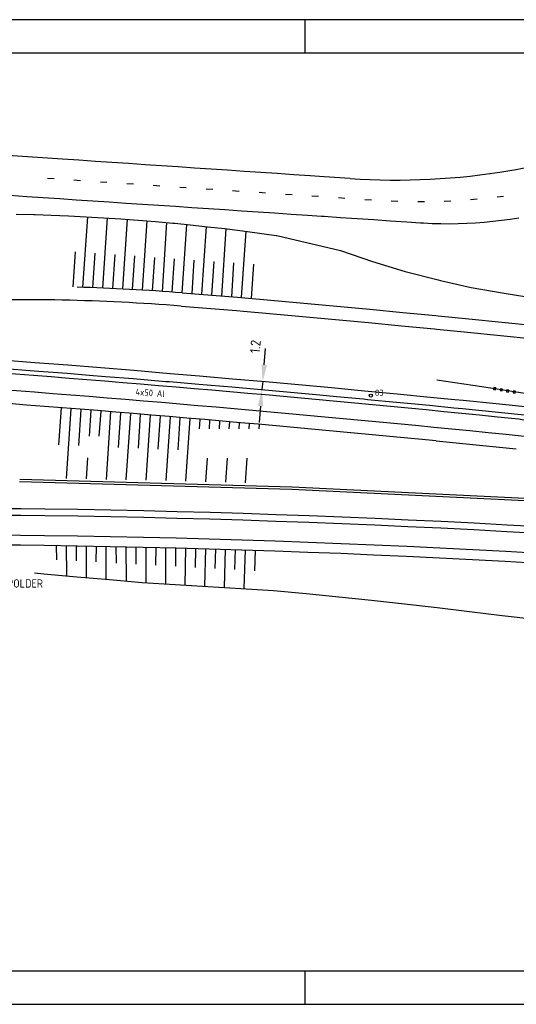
# Model space of a CAD drawing. Extents: x 130060 to 130480, y 479394 to 479543.
# Tile 2 of 5: x 130227 to 130302, y 479394 to 479543. Entities that reach past the tile are written whole.
import ezdxf

# ---------------------------------------------------------------- set-up
doc = ezdxf.new("R2010")
doc.units = 0
doc.header["$LTSCALE"] = 0.1
doc.header["$MEASUREMENT"] = 0
doc.header["$PDMODE"] = 3
doc.layers.get('0').update_dxf_attribs({"linetype": 'CONTINUOUS'})
doc.layers.get('DEFPOINTS').update_dxf_attribs({"linetype": 'CONTINUOUS'})
for name, color, linetype in [('KADER1', 3, 'CONTINUOUS'), ('LS-KABEL', 3, 'CONTINUOUS'), ('LS-KABEL-MAATVOERING', 6, 'CONTINUOUS'), ('TEKST-025', 7, 'CONTINUOUS'), ('VERHARDING1', 11, 'CONTINUOUS'), ('VERHARDING2', 251, 'CONTINUOUS')]:
    doc.layers.add(name, color=color, linetype=linetype)
doc.styles.add('ISO', font='ISO.shx')
doc.styles.get("Standard").update_dxf_attribs({"font": 'txt.shx'})
doc.dimstyles.get("Standard").update_dxf_attribs({"dimtxt": 0.18, "dimasz": 0.18, "dimexe": 0.18, "dimexo": 0.0625, "dimgap": 0.09, "dimtad": 0, "dimtih": 1, "dimtoh": 1, "dimdec": 4, "dimzin": 0, "dimtxsty": 'STANDARD', "dimcen": 0.09, "dimazin": 3, "dimtfac": 1, "dimtdec": 4, "dimtofl": 0, "dimtmove": 0, "dimatfit": 3, "dimtolj": 1, "dimtzin": 0})

# ---------------------------------------------------------------- blocks, each defined once
blk = doc.blocks.new('*D12')
at = {"layer": 'DEFPOINTS', "color": 0}
for p in [(130263.05, 479487.2), (130263.16, 479488.45), (130263.38, 479487.18)]:
    blk.add_point(p, dxfattribs=at)
at = {"layer": 'LS-KABEL-MAATVOERING', "color": 0}
for p, q in [((130263.71, 479490.91), (130263.93, 479493.4)), ((130263.49, 479488.42), (130263.38, 479487.18)), ((130263.16, 479484.69), (130262.94, 479482.2))]:
    blk.add_line(p, q, dxfattribs=at)
for points in [[(130263.29, 479490.95), (130264.12, 479490.87), (130263.49, 479488.42)], [(130262.74, 479484.72), (130263.57, 479484.65), (130263.38, 479487.18)]]:
    blk.add_solid(points, dxfattribs=at)
at = {"layer": 'LS-KABEL-MAATVOERING', "color": 0, "insert": (130262.38, 479493.67), "char_height": 1.5, "attachment_point": 5, "rotation": 84.95, "style": 'ISO'}
blk.add_mtext('\\A1;1.2', dxfattribs=at)
blk = doc.blocks.new('PNH-A4')
at = {"layer": 'KADER1', "color": 7}
for p, q in [((541.46, 116.24), (-298.54, 116.24)), ((121.46, 116.24), (121.46, 106.24)), ((121.46, -170.76), (121.46, -180.76)), ((-298.54, -180.76), (541.46, -180.76))]:
    blk.add_line(p, q, dxfattribs=at)
at = {"layer": 'KADER1', "color": 21}
for p, q in [((-288.54, 106.24), (531.46, 106.24)), ((531.46, -170.76), (-288.54, -170.76))]:
    blk.add_line(p, q, dxfattribs=at)
blk = doc.blocks.new('RONDJE', base_point=(20, 20))
blk.add_circle((20, 20), 0.237)

msp = doc.modelspace()

# ---------------------------------------------------------------- linework, layer by layer
at = {"layer": 'LS-KABEL'}
for p, q in [((130237.30545967, 479489.38269386), (130239.77555476, 479489.18372105)), ((130272.10674792, 479486.38503371), (130274.62408479, 479486.15267378))]:
    msp.add_line(p, q, dxfattribs=at)
msp.add_lwpolyline([(130214.5749587, 479491.14717253, -0.0007195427), (130215.43224073, 479491.08072876), (130218.72384503, 479490.82084657), (130219.02150605, 479490.79509909), (130219.5035118, 479490.75927091), (130224.00728371, 479490.42137804), (130228.9846461, 479490.0399342), (130233.96126853, 479489.65019691), (130237.30545967, 479489.38269386)], format="xyb", dxfattribs=at)
for points in [[(130239.77555476, 479489.18372105), (130243.91272673, 479488.84593166), (130248.88786234, 479488.43126206), (130249.4106768, 479488.38725343), (130253.86132379, 479488.00848559), (130258.83460602, 479487.57736051), (130263.8071293, 479487.13794402), (130268.77896523, 479486.6902299), (130272.10674792, 479486.38503371)], [(130274.62408479, 479486.15267378), (130278.72081625, 479485.76996723), (130279.29262477, 479485.71607011), (130283.68979101, 479485.2975161), (130288.65870372, 479484.81679868), (130292.35299301, 479484.4538373), (130293.62614157, 479484.3277513), (130298.59349539, 479483.83042613), (130303.95024203, 479483.28472879)]]:
    msp.add_lwpolyline(points, dxfattribs=at)
at = {"layer": 'VERHARDING1'}
for p, q in [((130233.2529, 479521.9314), (130218.22424052, 479522.9380151)), ((130235.7473, 479521.76435), (130233.2529, 479521.9314)), ((130238.2417, 479521.59725), (130235.7473, 479521.76435)), ((130240.7361, 479521.4302), (130238.2417, 479521.59725)), ((130243.23055, 479521.2631), (130240.7361, 479521.4302)), ((130245.72495, 479521.096), (130243.23055, 479521.2631)), ((130248.21935, 479520.92895), (130245.72495, 479521.096)), ((130250.71375, 479520.76185), (130248.21935, 479520.92895)), ((130253.20815, 479520.5948), (130250.71375, 479520.76185)), ((130255.70255, 479520.4277), (130253.20815, 479520.5948)), ((130258.197, 479520.26065), (130255.70255, 479520.4277)), ((130260.6914, 479520.09355), (130258.197, 479520.26065)), ((130263.1858, 479519.9265), (130260.6914, 479520.09355)), ((130265.6802, 479519.7594), (130263.1858, 479519.9265)), ((130268.17465, 479519.5923), (130265.6802, 479519.7594)), ((130270.66905, 479519.42525), (130268.17465, 479519.5923)), ((130272.75335, 479519.28565), (130270.66905, 479519.42525)), ((130276.67602703, 479519.02289757), (130272.75335, 479519.28565)), ((130227.8631, 479516.27895), (130225.36865, 479516.44605)), ((130230.3575, 479516.1119), (130227.8631, 479516.27895)), ((130232.8519, 479515.9448), (130230.3575, 479516.1119)), ((130235.3463, 479515.77775), (130232.8519, 479515.9448)), ((130237.8407, 479515.61065), (130235.3463, 479515.77775)), ((130240.3351, 479515.4436), (130237.8407, 479515.61065)), ((130242.82955, 479515.2765), (130240.3351, 479515.4436)), ((130245.32395, 479515.10945), (130242.82955, 479515.2765)), ((130247.81835, 479514.94235), (130245.32395, 479515.10945)), ((130250.31275, 479514.7753), (130247.81835, 479514.94235)), ((130252.8072, 479514.6082), (130250.31275, 479514.7753)), ((130255.3016, 479514.44115), (130252.8072, 479514.6082)), ((130257.796, 479514.27405), (130255.3016, 479514.44115)), ((130260.2904, 479514.10695), (130257.796, 479514.27405)), ((130262.7848, 479513.9399), (130260.2904, 479514.10695)), ((130265.27925, 479513.7728), (130262.7848, 479513.9399)), ((130267.77365, 479513.60575), (130265.27925, 479513.7728)), ((130270.26805, 479513.43865), (130267.77365, 479513.60575)), ((130272.3524, 479513.29905), (130270.26805, 479513.43865)), ((130272.76245, 479513.2716), (130272.3524, 479513.29905)), ((130275.2569, 479513.1045), (130272.76245, 479513.2716)), ((130277.7513, 479512.93745), (130275.2569, 479513.1045)), ((130280.2457, 479512.77035), (130277.7513, 479512.93745)), ((130282.7401, 479512.6033), (130280.2457, 479512.77035)), ((130285.23455, 479512.4362), (130282.7401, 479512.6033)), ((130298.23455, 479512.51365), (130296.92815, 479512.38755)), ((130299.53805, 479512.6669), (130298.23455, 479512.51365)), ((130300.83805, 479512.8473), (130299.53805, 479512.6669)), ((130302.13405, 479513.05475), (130300.83805, 479512.8473)), ((130287.3187, 479512.2966), (130285.23455, 479512.4362)), ((130287.74955, 479512.26925), (130287.3187, 479512.2966)), ((130289.0604, 479512.20415), (130287.74955, 479512.26925)), ((130290.37235, 479512.1664), (130289.0604, 479512.20415)), ((130291.6848, 479512.15595), (130290.37235, 479512.1664)), ((130292.99715, 479512.17285), (130291.6848, 479512.15595)), ((130294.30885, 479512.2171), (130292.99715, 479512.17285)), ((130295.6194, 479512.2887), (130294.30885, 479512.2171)), ((130296.92815, 479512.38755), (130295.6194, 479512.2887)), ((130251.16976808, 479499.77840913), (130259.54339112, 479499.10782047)), ((130259.54339112, 479499.10782047), (130260.5942712, 479499.01740723)), ((130267.90873238, 479472.09905715), (130226.79925647, 479473.25853454)), ((130309.79628454, 479470.09229389), (130267.90873238, 479472.09905715)), ((130225.6273, 479468.2617), (130226.9672, 479468.2506)), ((130226.9672, 479468.2506), (130230.5855, 479468.2043)), ((130230.5855, 479468.2043), (130235.5714, 479468.1279)), ((130235.5714, 479468.1279), (130240.5571, 479468.0368)), ((130240.5571, 479468.0368), (130245.5424, 479467.9311)), ((130245.5424, 479467.9311), (130250.5274, 479467.8106)), ((130250.5274, 479467.8106), (130255.5121, 479467.6756)), ((130255.5121, 479467.6756), (130260.4963, 479467.5258)), ((130260.4963, 479467.5258), (130265.48, 479467.3615)), ((130265.48, 479467.3615), (130270.4633, 479467.1824)), ((130270.4633, 479467.1824), (130275.446, 479466.9887)), ((130275.446, 479466.9887), (130280.4281, 479466.7803)), ((130280.4281, 479466.7803), (130285.4096, 479466.5573)), ((130285.4096, 479466.5573), (130290.3904, 479466.3197)), ((130290.3904, 479466.3197), (130295.3705, 479466.0674)), ((130295.3705, 479466.0674), (130300.3498, 479465.8004)), ((130300.3498, 479465.8004), (130305.3283, 479465.5188))]:
    msp.add_line(p, q, dxfattribs=at)
for points in [[(130260.5942712, 479499.01740723), (130264.53196931, 479498.66913736), (130269.51564322, 479498.22092857), (130274.49850642, 479497.76433353), (130279.48068081, 479497.29954116), (130284.46195559, 479496.8264525), (130289.44302331, 479496.34511988), (130289.78005423, 479496.31223398), (130294.42222926, 479495.85549383), (130299.40114059, 479495.35751277), (130304.37969163, 479494.85129058), (130305.46422441, 479494.73996438), (130309.36448585, 479494.32772376), (130314.34974296, 479493.76912581), (130319.33038512, 479493.17545315), (130324.30661585, 479492.54664971), (130329.27836155, 479491.88261244), (130334.24533008, 479491.18353986), (130336.15304819, 479490.88370418)], [(130224.1018, 479491.6678), (130229.0812, 479491.2862), (130234.0599, 479490.8963), (130239.038, 479490.4981), (130244.0155, 479490.0917), (130248.9922, 479489.6769), (130249.5161, 479489.6328), (130253.9683, 479489.2539), (130258.9436, 479488.8226), (130263.9182, 479488.383), (130268.8921, 479487.9351), (130273.8653, 479487.479), (130278.8376, 479487.0145), (130279.4105, 479486.9605), (130283.8092, 479486.5418), (130288.78, 479486.0609), (130292.4757, 479485.6978), (130293.75, 479485.5716), (130298.7191, 479485.0741), (130304.07692519, 479484.52829277)], [(130225.6321, 479469.2617), (130226.979, 479469.2505), (130230.5994, 479469.2042), (130235.5882, 479469.1278), (130240.5768, 479469.0366), (130245.5651, 479468.9308), (130250.553, 479468.8103), (130255.5406, 479468.6752), (130260.5278, 479468.5253), (130265.5145, 479468.3608), (130270.5007, 479468.1817), (130275.4863, 479467.9879), (130280.4714, 479467.7794), (130285.4558, 479467.5562), (130290.4395, 479467.3184), (130295.4225, 479467.066), (130300.4048, 479466.7989), (130305.3862, 479466.5171)], [(130225.6127, 479465.2617), (130226.9321, 479465.2508), (130230.544, 479465.2046), (130235.521, 479465.1283), (130240.4979, 479465.0374), (130245.4744, 479464.9318), (130250.4506, 479464.8116), (130255.4264, 479464.6768), (130260.4018, 479464.5273), (130265.3767, 479464.3632), (130270.3512, 479464.1845), (130275.3251, 479463.9911), (130280.2983, 479463.7831), (130285.271, 479463.5605), (130290.243, 479463.3233), (130295.2143, 479463.0714), (130300.1848, 479462.8049), (130305.1545, 479462.5238)]]:
    msp.add_lwpolyline(points, dxfattribs=at)
for centre, radius, start, end in [((130291.56802798, 479575.08002124), 55.62377242, 279.5240462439, 311.9983545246), ((130283.60307071, 479622.44116755), 103.65, 266.1680037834, 279.5343959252), ((130226.93801489, 479197.19713965), 303.55, 85.4213276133, 92.2018494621), ((129997.36036409, 476500.24864342), 2998, 84.17524040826, 85.82958591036), ((129997.36036409, 476500.24864342), 2995.5, 84.14411490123, 85.8267335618), ((130298.31772548, 479450.43760629), 32.5, 76.6392263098, 84.1752404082)]:
    msp.add_arc(centre, radius, start, end, dxfattribs=at)
at = {"layer": 'VERHARDING2'}
for p, q in [((130231.00448296, 479519.07529008), (130232.00224665, 479519.00844983)), ((130234.99554032, 479518.80796787), (130235.99330534, 479518.74114753)), ((130238.98659708, 479518.54063675), (130239.9843621, 479518.47381641)), ((130242.97765413, 479518.27330993), (130243.97541791, 479518.20647102)), ((130246.96871223, 479518.00599879), (130247.96647592, 479517.93915854)), ((130250.95976762, 479517.73864731), (130251.95753274, 479517.67182831)), ((130254.9508253, 479517.47132992), (130255.94858899, 479517.40448968)), ((130258.9418834, 479517.20401871), (130259.93964709, 479517.13717846)), ((130262.93294142, 479516.93670645), (130263.93070645, 479516.86988612)), ((130266.92399841, 479516.66937867), (130267.92176343, 479516.60255833)), ((130270.91505501, 479516.40204519), (130271.91281968, 479516.33521958)), ((130274.90611307, 479516.13473347), (130275.90387748, 479516.06790392)), ((130278.8971707, 479515.86741528), (130279.89493511, 479515.80058574)), ((130282.89016181, 479515.63322877), (130283.88931668, 479515.59212475)), ((130286.88900351, 479515.54877828), (130287.88900288, 479515.54766268)), ((130290.88802367, 479515.62430635), (130291.88726777, 479515.66318096)), ((130294.88082473, 479515.85969217), (130295.87771497, 479515.93849478)), ((130298.86083254, 479516.25613014), (130299.85321075, 479516.37935953)), ((130226.2949451, 479513.64858913), (130228.93340499, 479513.59344671)), ((130228.93340499, 479513.59344671), (130229.14830419, 479513.58816309)), ((130229.14830419, 479513.58816309), (130231.55734039, 479513.50637268)), ((130231.55734039, 479513.50637268), (130234.18936977, 479513.39453881)), ((130234.18936977, 479513.39453881), (130236.8196221, 479513.26237384)), ((130237.01902237, 479513.25074398), (130236.30589123, 479502.60350254)), ((130236.8196221, 479513.26237384), (130239.4476915, 479513.10909386)), ((130240.01375448, 479513.07168986), (130239.30541513, 479502.49674851)), ((130239.4476915, 479513.10909386), (130242.0733272, 479512.93559853)), ((130242.0733272, 479512.93559853), (130244.69650783, 479512.74088678)), ((130243.00673226, 479512.86631434), (130242.30307875, 479502.36056919)), ((130244.69650783, 479512.74088678), (130247.31710613, 479512.52615548)), ((130245.99791868, 479512.63424943), (130245.29872462, 479502.1949895)), ((130247.31710613, 479512.52615548), (130249.93699362, 479512.29012239)), ((130248.98731784, 479512.37568137), (130248.29233229, 479502.00002245)), ((130249.93699362, 479512.29012239), (130250.22403392, 479512.26293943)), ((130250.22403392, 479512.26293943), (130252.5494101, 479512.03437894)), ((130251.97496957, 479512.09084052), (130251.28404535, 479501.77566022)), ((130252.5494101, 479512.03437894), (130255.16142556, 479511.75746925)), ((130254.96079183, 479511.77873919), (130254.27471107, 479501.53619717)), ((130255.16142556, 479511.75746925), (130257.77039658, 479511.46061038)), ((130257.94479505, 479511.43948017), (130257.26538179, 479501.29673085)), ((130257.77039658, 479511.46061038), (130258.12419233, 479511.4177443)), ((130258.12419233, 479511.4177443), (130260.45601566, 479511.13521934)), ((130260.92668669, 479511.069832), (130260.2559151, 479501.05388546)), ((130260.45601566, 479511.13521934), (130261.56023991, 479510.98181647)), ((130261.56023991, 479510.98181647), (130265.50045232, 479510.41821634)), ((130265.50045232, 479510.41821634), (130265.59748491, 479510.40338847)), ((130265.59748491, 479510.40338847), (130275.20954623, 479508.14259337)), ((130275.20954623, 479508.14259337), (130280.0568526, 479506.52685761)), ((130235.16124307, 479507.95976875), (130234.80868005, 479502.69577083)), ((130238.15408404, 479507.75166708), (130237.80582732, 479502.55380707)), ((130241.14684302, 479507.54357112), (130240.80445596, 479502.43233692)), ((130244.13963785, 479507.33547266), (130243.80108142, 479502.28145748)), ((130247.1324126, 479507.1273756), (130246.79579128, 479502.10117844)), ((130250.12519739, 479506.91927785), (130249.78838723, 479501.89151898)), ((130253.11797807, 479506.71118037), (130252.77938686, 479501.65592943)), ((130256.11077004, 479506.50308212), (130255.76999893, 479501.41646781)), ((130280.0568526, 479506.52685761), (130285.00304177, 479504.99366821)), ((130259.10355116, 479506.29498461), (130258.76075049, 479501.17699502)), ((130262.09633515, 479506.08688691), (130261.75053544, 479500.9229179)), ((130285.00304177, 479504.99366821), (130289.96861797, 479503.73497162)), ((130289.96861797, 479503.73497162), (130290.31810352, 479503.65178068)), ((130290.31810352, 479503.65178068), (130294.95497034, 479502.58913805)), ((130294.95497034, 479502.58913805), (130299.95673737, 479501.72158242)), ((130251.32571381, 479501.77232665), (130259.691219, 479501.10249137)), ((130259.691219, 479501.10249137), (130260.76917765, 479501.00970667)), ((130260.76917765, 479501.00970667), (130264.7094752, 479500.66123683)), ((130264.7094752, 479500.66123683), (130269.69654432, 479500.21272847)), ((130299.95673737, 479501.72158242), (130304.93046926, 479500.93764362)), ((130269.69654432, 479500.21272847), (130274.68270656, 479499.75583352)), ((130274.68270656, 479499.75583352), (130279.66808365, 479499.2907409)), ((130279.66808365, 479499.2907409), (130284.65274781, 479498.81735323)), ((130284.65274781, 479498.81735323), (130289.63715092, 479498.33561724)), ((130289.63715092, 479498.33561724), (130289.97439199, 479498.30273024)), ((130289.97439199, 479498.30273024), (130294.61954726, 479497.84569208)), ((130294.61954726, 479497.84569208), (130299.60185065, 479497.34751171)), ((130299.60185065, 479497.34751171), (130304.58366592, 479496.84089322)), ((130296.58, 479487.6), (130289.75, 479488.62)), ((130304.39, 479486.42), (130296.58, 479487.6)), ((130298.38065416, 479487.47980958), (130298.33004126, 479487.18410985)), ((130298.6763539, 479487.42919668), (130298.38065416, 479487.47980958)), ((130298.625741, 479487.13349694), (130298.6763539, 479487.42919668)), ((130299.36851902, 479487.32402615), (130299.31790611, 479487.02832641)), ((130299.66421876, 479487.27341324), (130299.36851902, 479487.32402615)), ((130299.61360585, 479486.9777135), (130299.66421876, 479487.27341324)), ((130298.33004126, 479487.18410985), (130298.625741, 479487.13349694)), ((130299.31790611, 479487.02832641), (130299.61360585, 479486.9777135)), ((130300.35398578, 479487.15415775), (130300.30337287, 479486.85845802)), ((130300.30337287, 479486.85845802), (130300.59907261, 479486.80784511)), ((130300.64968551, 479487.10354485), (130300.35398578, 479487.15415775)), ((130300.59907261, 479486.80784511), (130300.64968551, 479487.10354485)), ((130301.33945253, 479486.98428936), (130301.28883963, 479486.68858962)), ((130301.28883963, 479486.68858962), (130301.58453936, 479486.63797672)), ((130301.63515227, 479486.93367645), (130301.33945253, 479486.98428936)), ((130301.58453936, 479486.63797672), (130301.63515227, 479486.93367645)), ((130233.05187414, 479484.42493052), (130232.67898157, 479478.85739911)), ((130234.54732895, 479484.30617452), (130233.84063754, 479473.75507996)), ((130236.04281155, 479484.1866621), (130235.67717939, 479478.72946722)), ((130237.53799297, 479484.06641965), (130237.27485508, 479480.13798078)), ((130239.03328643, 479483.945414), (130238.77823729, 479480.13798078)), ((130240.52846954, 479483.82366304), (130239.84710458, 479473.65069236)), ((130242.02366131, 479483.70115708), (130241.67348023, 479478.47360748)), ((130243.51873925, 479483.57790613), (130242.84973627, 479473.58941173)), ((130245.01374462, 479483.45390685), (130244.67162935, 479478.34567766)), ((130246.5087928, 479483.32914959), (130245.85210081, 479473.52518727)), ((130248.00378539, 479483.20364247), (130247.66977972, 479478.2177478)), ((130249.49866096, 479483.07739069), (130248.85398553, 479473.45268349)), ((130250.99348431, 479482.95038881), (130250.66793239, 479478.08981783)), ((130252.48832304, 479482.82263102), (130251.85560214, 479473.37670163)), ((130253.98312296, 479482.69412187), (130253.8881376, 479481.27629656)), ((130255.47778464, 479482.56486994), (130255.3914694, 479481.27629656)), ((130256.97241131, 479482.43486634), (130256.89481083, 479481.27629656)), ((130258.46697446, 479482.30411353), (130258.39814119, 479481.27629656)), ((130259.96149629, 479482.17260954), (130259.90147565, 479481.27629656)), ((130261.45605944, 479482.04185672), (130261.4047896, 479481.27629656)), ((130262.95058127, 479481.91035273), (130262.90812237, 479481.27629656)), ((130289.68178515, 479479.44156043), (130301.77354236, 479478.23032014)), ((130237.05687027, 479476.88364157), (130236.84399384, 479473.70556618)), ((130255.09368571, 479476.83077646), (130254.85686711, 479473.29538524)), ((130258.10042309, 479476.83077646), (130257.85778088, 479473.20764833)), ((130261.1070715, 479476.83077646), (130260.85835677, 479473.11697357)), ((130267.91860007, 479472.44891802), (130226.80912417, 479473.60839541)), ((130309.81303325, 479470.44189292), (130267.92548109, 479472.44865617)), ((130225.6054, 479463.7617), (130226.9145, 479463.7509)), ((130226.9145, 479463.7509), (130230.5232, 479463.7047)), ((130230.5232, 479463.7047), (130235.4958, 479463.6285)), ((130232.3936911, 479461.51959169), (130232.37407266, 479463.67633727)), ((130233.90243264, 479459.1032515), (130233.87621678, 479463.65331845)), ((130235.38373566, 479461.35514353), (130235.37822386, 479463.63030173)), ((130235.4958, 479463.6285), (130240.4682, 479463.5377)), ((130236.87551978, 479458.83429813), (130236.88005481, 479463.6032224)), ((130238.37142645, 479461.19082483), (130238.38170984, 479463.57580098)), ((130239.84505346, 479458.57013569), (130239.88324461, 479463.54838175)), ((130240.4682, 479463.5377), (130245.4403, 479463.4322)), ((130241.3992183, 479461.02430062), (130241.37653094, 479463.51842667)), ((130242.90882245, 479458.29070788), (130242.87888586, 479463.48654911)), ((130244.38733075, 479460.85995872), (130244.38104479, 479463.4546757)), ((130245.4403, 479463.4322), (130250.4121, 479463.3121)), ((130245.87785296, 479458.03865816), (130245.88297181, 479463.42150671)), ((130247.37307332, 479460.69574716), (130247.38466966, 479463.38523134)), ((130248.84418179, 479457.87344946), (130248.88618776, 479463.3489603)), ((130250.35682315, 479460.5316452), (130250.38747477, 479463.31269485)), ((130250.4121, 479463.3121), (130255.3835, 479463.1774)), ((130251.80852169, 479457.70469651), (130251.88862892, 479463.27209347)), ((130253.3387338, 479460.36764439), (130253.38963481, 479463.23142374)), ((130254.77104927, 479457.53265831), (130254.89051785, 479463.19075734)), ((130255.3835, 479463.1774), (130260.3545, 479463.0281)), ((130256.31929589, 479460.20371776), (130256.39127083, 479463.14713241)), ((130257.73195075, 479457.3515433), (130257.89197948, 479463.10205983)), ((130259.29855645, 479460.0398627), (130259.39258666, 479463.0569903)), ((130260.3545, 479463.0281), (130265.3251, 479462.8641)), ((130260.69136057, 479457.16694007), (130260.8932265, 479463.01032526)), ((130262.27678247, 479459.87606454), (130262.39376429, 479462.9608165)), ((130265.3251, 479462.8641), (130270.2951, 479462.6855)), ((130270.2951, 479462.6855), (130275.2646, 479462.4924)), ((130275.2646, 479462.4924), (130280.2335, 479462.2845)), ((130280.2335, 479462.2845), (130285.2017, 479462.0621)), ((130285.2017, 479462.0621), (130290.1693, 479461.8251)), ((130290.1693, 479461.8251), (130295.1362, 479461.5734)), ((130295.1362, 479461.5734), (130300.1023, 479461.3072)), ((130300.1023, 479461.3072), (130305.0676, 479461.0263)), ((130229.04359158, 479459.55470123), (130230.4638, 479459.4193)), ((130230.4638, 479459.4193), (130235.4175, 479458.964)), ((130235.4175, 479458.964), (130240.3693, 479458.5235)), ((130240.3693, 479458.5235), (130245.3187, 479458.0698)), ((130245.3187, 479458.0698), (130250.2707, 479457.794)), ((130250.2707, 479457.794), (130255.2215, 479457.5065)), ((130255.2215, 479457.5065), (130260.1709, 479457.201)), ((130260.1709, 479457.201), (130265.1188, 479456.8772)), ((130265.1188, 479456.8772), (130270.0614, 479456.4382)), ((130270.0614, 479456.4382), (130274.9999, 479455.932)), ((130274.9999, 479455.932), (130279.9358, 479455.4095)), ((130279.9358, 479455.4095), (130284.8692, 479454.8707)), ((130284.8692, 479454.8707), (130289.7999, 479454.3156)), ((130289.7999, 479454.3156), (130294.7269, 479453.7234)), ((130294.7269, 479453.7234), (130299.6522, 479453.137)), ((130299.6522, 479453.137), (130304.5755, 479452.5489))]:
    msp.add_line(p, q, dxfattribs=at)
for centre, radius, start, end in [((130226.93804117, 479197.19714065), 305.55, 85.42203048, 88.3990698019), ((129997.36036409, 476500.24864342), 2993.5, 84.39601878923, 86.04881434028)]:
    msp.add_arc(centre, radius, start, end, dxfattribs=at)

# ---------------------------------------------------------------- block references
at = {"layer": 'LS-KABEL-MAATVOERING', "xscale": 0.5, "yscale": 0.5, "zscale": 0.5}
msp.add_blockref('PNH-A4', (130209.12218973, 479484.85406448), dxfattribs=at)
at = {"layer": 'VERHARDING2', "linetype": 'CONTINUOUS', "rotation": 359.8027994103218}
msp.add_blockref('RONDJE', (130279.80991607, 479486.27339106), dxfattribs=at)

# ---------------------------------------------------------------- texts
at = {"layer": 'TEKST-025', "style": 'ISO'}
msp.add_text('4x50 Al', height=1, rotation=355.9073002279, dxfattribs=at).set_placement((130244.2626793, 479486.35706597))
at = {"layer": 'VERHARDING2', "style": 'ISO'}
msp.add_text('AETSVELDSCHE POLDER', height=1.25, dxfattribs=at).set_placement((130213.55057717, 479457.32017569))
at = {"layer": 'VERHARDING2', "linetype": 'CONTINUOUS', "style": 'ISO'}
msp.add_attdef('83', (130280.40991251, 479486.27132598), 'hmp', height=0.9, rotation=359.8027994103, dxfattribs=at)

# ---------------------------------------------------------------- dimensions: what is measured, and where the dimension line sits
at = {"layer": 'LS-KABEL-MAATVOERING'}
dim = msp.add_linear_dim(base=(130263.3788305, 479487.17579232), p1=(130263.16396792, 479488.44965067), p2=(130263.05393556, 479487.20450294), angle=264.9499522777, text='1.2', dimstyle='STANDARD', override={"dimtxt": 1.5, "dimasz": 2.5, "dimexe": 1.25, "dimexo": 0.625, "dimgap": 0.625, "dimtad": 1, "dimtih": 0, "dimtoh": 0, "dimdec": 8, "dimzin": 8, "dimtxsty": 'ISO', "dimcen": 2.5, "dimse1": 1, "dimse2": 1, "dimtdec": 8, "dimtofl": 1, "dimtmove": 2}, dxfattribs=at)
dim.commit()
dim.dimension.update_dxf_attribs({"geometry": '*D12', "text_midpoint": (130262.38407733, 479493.66727284), "dimtype": 161})

doc.saveas('drawing.dxf')
